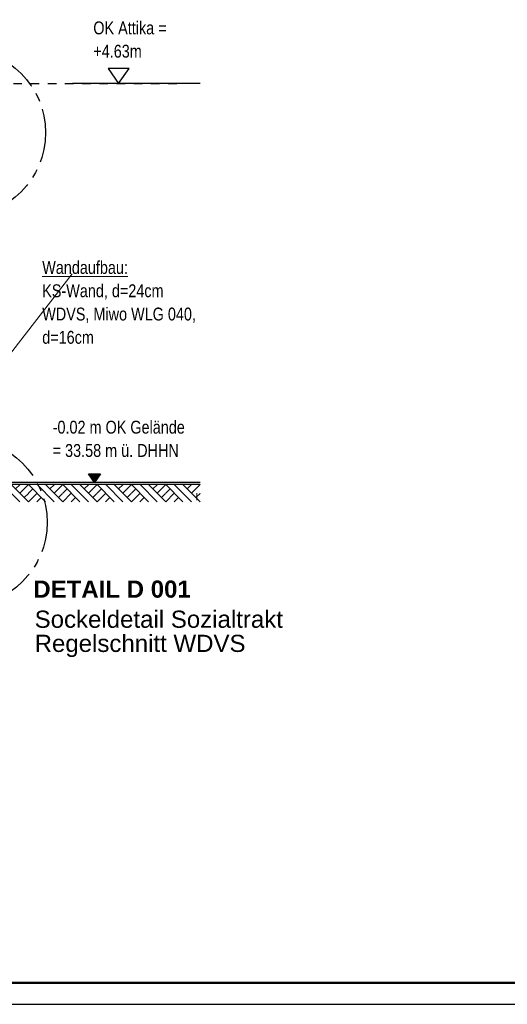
# Model space of a CAD drawing. Header units: metres. Extents: x 1314 to 1415, y -87 to -52.
# Tile 147 of 256: x 1358.96 to 1364.63, y -87.38 to -75.92. Entities that reach past the tile are written whole.
import ezdxf

# ---------------------------------------------------------------- set-up
doc = ezdxf.new("R2010")
doc.units = ezdxf.units.M
for name, pattern in [('AUSGEZOGEN', [0]), ('PUNKT2_S9', [0.0015, 0, -0.0015]), ('STRICHPUNKT2_S5', [0.5, 0.35, -0.05, 0.05, -0.05])]:
    doc.linetypes.add(name, pattern=pattern)
for name, color, linetype, lineweight in [('XR$1$Legende', 4, 'AUSGEZOGEN', 13), ('XR$2$Allgemein', 4, 'AUSGEZOGEN', 13), ('XR$2$Maßlinie 1_50', 7, 'AUSGEZOGEN', 25), ('XR$2$Wand', 1, 'AUSGEZOGEN', 50), ('XR$3$Allgemein', 4, 'AUSGEZOGEN', 13), ('XR$3$Beschriften', 4, 'AUSGEZOGEN', 13), ('XR$3$DETAIL', 7, 'AUSGEZOGEN', 25), ('XR$3$Maßlinie 1_50', 7, 'AUSGEZOGEN', 25), ('XR$3$Text 1_100', 3, 'AUSGEZOGEN', 18), ('XR$4$Design', 4, 'AUSGEZOGEN', 13)]:
    doc.layers.add(name, color=color, linetype=linetype, lineweight=lineweight)
doc.layers.add('XR$3$_50394', color=7, linetype='Continuous')
doc.styles.add('ARIAL', font='arial.ttf')

# ---------------------------------------------------------------- blocks, each defined once
blk = doc.blocks.new('NSY145')
at = {"color": 0, "linetype": 'ByBlock', "lineweight": -2}
for p, q in [((-0.035, 0.05), (0, 0.05)), ((0, 0), (-0.035, 0.05)), ((0.0302, 0.0475), (-0.0302, 0.0475)), ((-0.0302, 0.0475), (0, 0.0044)), ((-0.0254, 0.045), (0, 0.045)), ((0, 0.0087), (-0.0254, 0.045)), ((0.0206, 0.0425), (-0.0206, 0.0425)), ((-0.0206, 0.0425), (0, 0.0131)), ((-0.0159, 0.04), (0, 0.04)), ((0, 0.0174), (-0.0159, 0.04)), ((0.011, 0.0375), (-0.011, 0.0375)), ((-0.011, 0.0375), (0, 0.0218)), ((-0.0063, 0.035), (0, 0.035)), ((0, 0.0261), (-0.0063, 0.035)), ((0.0014, 0.0325), (-0.0014, 0.0325)), ((-0.0014, 0.0325), (0, 0.0305)), ((0, 0.05), (0.035, 0.05)), ((0.035, 0.05), (0, 0)), ((0, 0.0044), (0.0302, 0.0475)), ((0, 0.045), (0.0254, 0.045)), ((0.0254, 0.045), (0, 0.0087)), ((0, 0.0131), (0.0206, 0.0425)), ((0, 0.04), (0.0159, 0.04)), ((0.0159, 0.04), (0, 0.0174)), ((0, 0.0218), (0.011, 0.0375)), ((0, 0.035), (0.0063, 0.035)), ((0.0063, 0.035), (0, 0.0261)), ((0, 0.0305), (0.0014, 0.0325))]:
    blk.add_line(p, q, dxfattribs=at)
blk = doc.blocks.new('NSY144')
at = {"color": 0, "linetype": 'ByBlock', "lineweight": -2}
for p, q in [((0.035, 0.05), (-0.035, 0.05)), ((-0.035, 0.05), (0, 0)), ((0, 0), (0.035, 0.05))]:
    blk.add_line(p, q, dxfattribs=at)
blk = doc.blocks.new('MUSTERELEMENT_67')
at = {"layer": 'XR$4$Design', "color": 52, "linetype": 'AUSGEZOGEN', "lineweight": 13, "transparency": 33554687}
for p, q in [((1358.659, -81.332), (1358.858, -81.532)), ((1358.659, -81.432), (1358.707, -81.384)), ((1358.758, -81.332), (1358.958, -81.532)), ((1358.858, -81.332), (1359.058, -81.532)), ((1358.908, -81.382), (1358.957, -81.334)), ((1358.958, -81.432), (1359.058, -81.332)), ((1359.058, -81.332), (1359.258, -81.532)), ((1359.058, -81.432), (1359.106, -81.384)), ((1359.158, -81.332), (1359.357, -81.532)), ((1359.258, -81.332), (1359.457, -81.532)), ((1359.307, -81.382), (1359.356, -81.334)), ((1359.357, -81.432), (1359.457, -81.332)), ((1359.457, -81.332), (1359.657, -81.532)), ((1359.457, -81.432), (1359.506, -81.384)), ((1359.557, -81.332), (1359.757, -81.532)), ((1359.657, -81.332), (1359.857, -81.532)), ((1359.707, -81.382), (1359.755, -81.334)), ((1359.757, -81.432), (1359.857, -81.332)), ((1359.857, -81.332), (1360.056, -81.532)), ((1359.857, -81.432), (1359.905, -81.384)), ((1359.957, -81.332), (1360.156, -81.532)), ((1360.056, -81.332), (1360.256, -81.532)), ((1360.106, -81.382), (1360.155, -81.334)), ((1360.156, -81.432), (1360.256, -81.332)), ((1360.256, -81.332), (1360.456, -81.532)), ((1360.256, -81.432), (1360.304, -81.384)), ((1360.356, -81.332), (1360.556, -81.532)), ((1360.456, -81.332), (1360.655, -81.532)), ((1360.505, -81.382), (1360.554, -81.334)), ((1360.556, -81.432), (1360.655, -81.332)), ((1360.655, -81.332), (1360.855, -81.532)), ((1360.655, -81.432), (1360.704, -81.384)), ((1360.755, -81.332), (1360.955, -81.532)), ((1360.855, -81.332), (1361.055, -81.532)), ((1360.905, -81.382), (1360.953, -81.334)), ((1360.955, -81.432), (1361.055, -81.332)), ((1361.055, -81.332), (1361.055, -81.332)), ((1358.659, -81.532), (1358.758, -81.432)), ((1358.758, -81.531), (1358.806, -81.483)), ((1359.008, -81.483), (1359.057, -81.434)), ((1359.058, -81.532), (1359.158, -81.432)), ((1359.157, -81.531), (1359.206, -81.483)), ((1359.408, -81.483), (1359.456, -81.434)), ((1359.457, -81.532), (1359.557, -81.432)), ((1359.557, -81.531), (1359.605, -81.483)), ((1359.807, -81.483), (1359.855, -81.434)), ((1359.857, -81.532), (1359.957, -81.432)), ((1359.956, -81.531), (1360.004, -81.483)), ((1360.207, -81.483), (1360.255, -81.434)), ((1360.256, -81.532), (1360.356, -81.432)), ((1360.355, -81.531), (1360.404, -81.483)), ((1360.606, -81.483), (1360.654, -81.434)), ((1360.655, -81.532), (1360.755, -81.432)), ((1360.755, -81.531), (1360.803, -81.483)), ((1361.005, -81.483), (1361.054, -81.434)), ((1361.055, -81.432), (1361.055, -81.432)), ((1361.055, -81.532), (1361.055, -81.532))]:
    blk.add_line(p, q, dxfattribs=at)

msp = doc.modelspace()

# ---------------------------------------------------------------- linework, layer by layer
at = {"layer": 'XR$1$Legende', "color": 6, "linetype": 'AUSGEZOGEN', "lineweight": 25, "transparency": 33554687}
msp.add_lwpolyline([(1313.9897, -87.3821), (1388.9897, -87.3821), (1388.9897, -52.3821), (1313.9897, -52.3821), (1313.9897, -87.3821)], close=True, dxfattribs=at)
at = {"layer": 'XR$1$Legende', "color": 1, "linetype": 'AUSGEZOGEN', "lineweight": 50, "transparency": 33554687}
msp.add_lwpolyline([(1314.9897, -87.1321), (1388.7397, -87.1321), (1388.7397, -52.6321), (1314.9897, -52.6321), (1314.9897, -87.1321)], close=True, dxfattribs=at)
at = {"layer": 'XR$2$Allgemein', "color": 4, "linetype": 'PUNKT2_S9', "lineweight": 13, "transparency": 33554687}
msp.add_line((1361.0179, -81.4326), (1361.0179, -81.5124), dxfattribs=at)
at = {"layer": 'XR$2$Maßlinie 1_50', "color": 1, "linetype": 'PUNKT2_S9', "lineweight": 25, "transparency": 33554687}
msp.add_line((1358.6832, -76.6611), (1360.8535, -76.6611), dxfattribs=at)
at = {"layer": 'XR$2$Wand', "color": 1, "linetype": 'AUSGEZOGEN', "lineweight": 25, "transparency": 33554687}
for p, q in [((1361.0548, -81.3061), (1358.6583, -81.3061)), ((1361.0548, -81.3311), (1358.6583, -81.3311))]:
    msp.add_line(p, q, dxfattribs=at)
at = {"layer": 'XR$3$Allgemein', "color": 3, "linetype": 'AUSGEZOGEN', "lineweight": 13, "transparency": 33554687}
msp.add_line((1358.7845, -79.8899), (1359.5653, -78.8774), dxfattribs=at)
at = {"layer": 'XR$3$DETAIL', "color": 3, "linetype": 'STRICHPUNKT2_S5', "lineweight": 25, "transparency": 33554687}
for centre in [(1358.2829, -77.2339), (1358.3001, -81.7711)]:
    msp.add_circle(centre, 0.9754, dxfattribs=at)
at = {"layer": 'XR$3$Maßlinie 1_50', "color": 3, "linetype": 'AUSGEZOGEN', "lineweight": 25, "transparency": 33554687}
msp.add_line((1361.0548, -76.6611), (1359.5714, -76.6611), dxfattribs=at)

# ---------------------------------------------------------------- block references
at = {"layer": 'XR$3$Beschriften', "color": 3, "lineweight": 25, "transparency": 33554687, "xscale": 1.999999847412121, "yscale": 1.999999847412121, "zscale": 1.999999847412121}
msp.add_blockref('NSY145', (1359.8261, -81.3061), dxfattribs=at)
at = {"layer": 'XR$3$Maßlinie 1_50', "color": 7, "linetype": 'AUSGEZOGEN', "lineweight": 25, "transparency": 33554687, "xscale": 3.499999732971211, "yscale": 3.499999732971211, "zscale": 3.499999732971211}
msp.add_blockref('NSY144', (1360.1065, -76.6611), dxfattribs=at)
at = {"layer": 'XR$4$Design', "color": 52, "linetype": 'AUSGEZOGEN', "lineweight": 13, "transparency": 33554687}
msp.add_blockref('MUSTERELEMENT_67', (0, 0), dxfattribs=at)

# ---------------------------------------------------------------- texts
at = {"layer": 'XR$3$_50394', "color": 7, "linetype": 'AUSGEZOGEN', "lineweight": 13, "transparency": 33554687, "insert": (1359.1304, -82.7986), "char_height": 0.2, "width": 3.003836, "attachment_point": 1, "line_spacing_factor": 0.843373, "style": 'ARIAL'}
msp.add_mtext('\\A1;{\\fArial|i0|b0;\\H0.200000;\\W1.000000;\\C7;Sockeldetail Sozialtrakt}\\P{\\fArial|i0|b0;\\H0.200000;\\W1.000000;\\C7;Regelschnitt WDVS}\\P', dxfattribs=at)
at = {"layer": 'XR$3$DETAIL', "color": 3, "linetype": 'AUSGEZOGEN', "lineweight": 25, "transparency": 33554687, "insert": (1359.1148, -82.6511), "char_height": 0.2, "width": 1.937682, "attachment_point": 7, "style": 'ARIAL'}
msp.add_mtext('\\A1;{\\fArial|i0|b1;\\H0.200000;\\W1.000000;\\C3;DETAIL D 001}\\P', dxfattribs=at)
at = {"layer": 'XR$3$Text 1_100', "color": 3, "linetype": 'AUSGEZOGEN', "lineweight": 18, "transparency": 33554687, "char_height": 0.15, "attachment_point": 1, "line_spacing_factor": 1.084337, "style": 'ARIAL'}
for s, insert, width in [('\\A1;{\\fArial|i0|b0;\\H0.150000;\\W0.800000;\\C3;OK Attika = }\\P{\\fArial|i0|b0;\\H0.150000;\\W0.800000;\\C3;+4.63m}\\P', (1359.8128, -75.9394), 0.957851), ('\\A1;{\\L\\fArial|i0|b0;\\H0.150000;\\W0.800000;\\C3;Wandaufbau:\\l}\\P{\\fArial|i0|b0;\\H0.150000;\\W0.800000;\\C3;KS-Wand, d=24cm}\\P{\\fArial|i0|b0;\\H0.150000;\\W0.800000;\\C3;WDVS, Miwo WLG 040, }\\P{\\fArial|i0|b0;\\H0.150000;\\W0.800000;\\C3;d=16cm}\\P', (1359.2183, -78.7284), 1.898238)]:
    msp.add_mtext(s, dxfattribs=dict(at, insert=insert, width=width))
at = {"layer": 'XR$3$Text 1_100', "color": 3, "linetype": 'AUSGEZOGEN', "lineweight": 25, "transparency": 33554687, "insert": (1359.3401, -80.588), "char_height": 0.15, "width": 1.602159, "attachment_point": 1, "line_spacing_factor": 1.084337, "style": 'ARIAL'}
msp.add_mtext('\\A1;{\\fArial|i0|b0;\\H0.150000;\\W0.800000;\\C3;-0.02 m OK Gelände}\\P{\\fArial|i0|b0;\\H0.150000;\\W0.800000;\\C3;= 33.58 m ü. DHHN}\\P', dxfattribs=at)

doc.saveas('drawing.dxf')
